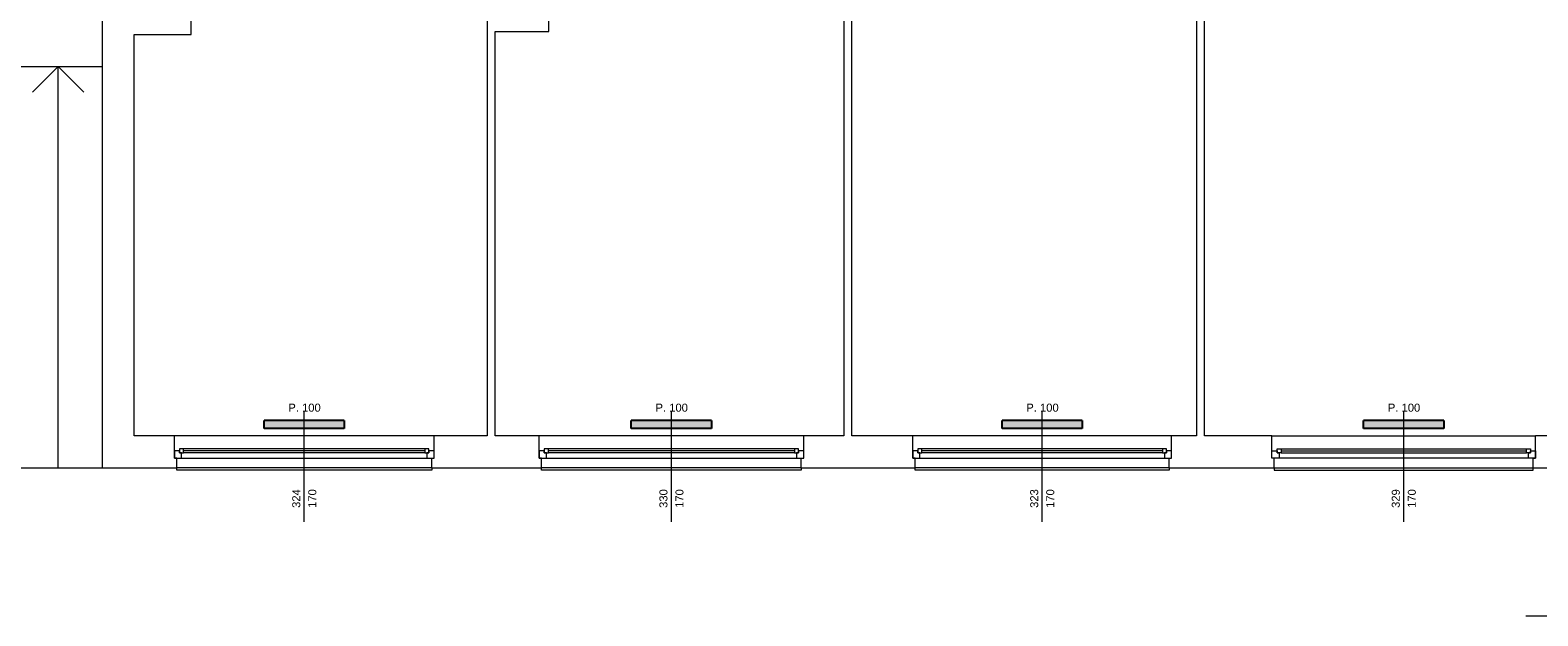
# Model space of a CAD drawing. Header units: millimetres. Extents: x 12683 to 90307, y 30842 to 62253.
# Tile 32 of 152: x 47369 to 49249, y 35891 to 36621. Entities that reach past the tile are written whole.
import ezdxf

# ---------------------------------------------------------------- set-up
doc = ezdxf.new("R2010")
doc.units = ezdxf.units.MM
doc.header["$LTSCALE"] = 0.6
doc.layers.add('zzz_podklady_grzejniki_ist', color=252, linetype='Continuous')
doc.layers.add('zzz_podklady_okna_opisy', color=252, linetype='Continuous', lineweight=15)
doc.layers.add('zzz_podklady_sciany', color=252, linetype='Continuous', lineweight=15)
doc.styles.add('GENERATED_STYLE_1', font='ARIAL.TTF')

msp = doc.modelspace()

# ---------------------------------------------------------------- hatches: boundary and pattern name
at = {"layer": 'zzz_podklady_grzejniki_ist'}
for points in [[(47660.5, 36134.7), (47660.5, 36124.7), (47760.5, 36124.7), (47760.5, 36134.7)], [(48118.5, 36134.7), (48118.5, 36124.7), (48218.5, 36124.7), (48218.5, 36134.7)], [(48581, 36134.7), (48581, 36124.7), (48681, 36124.7), (48681, 36134.7)], [(49032, 36134.7), (49032, 36124.7), (49132, 36124.7), (49132, 36134.7)]]:
    msp.add_hatch(color=256, dxfattribs=at).paths.add_polyline_path(points, flags=0)

# ---------------------------------------------------------------- linework, layer by layer
for p, q in [((47660.5, 36124.7), (47660.5, 36134.7)), ((47760.5, 36134.7), (47660.5, 36134.7)), ((47760.5, 36134.7), (47760.5, 36124.7)), ((48118.5, 36124.7), (48118.5, 36134.7)), ((48218.5, 36134.7), (48118.5, 36134.7)), ((48218.5, 36134.7), (48218.5, 36124.7)), ((48581, 36124.7), (48581, 36134.7)), ((48681, 36134.7), (48581, 36134.7)), ((48681, 36134.7), (48681, 36124.7)), ((49032, 36124.7), (49032, 36134.7)), ((49132, 36134.7), (49032, 36134.7)), ((49132, 36134.7), (49132, 36124.7)), ((47760.5, 36124.7), (47660.5, 36124.7)), ((48218.5, 36124.7), (48118.5, 36124.7)), ((48681, 36124.7), (48581, 36124.7)), ((49132, 36124.7), (49032, 36124.7))]:
    msp.add_line(p, q, dxfattribs=at)
at = {"layer": 'zzz_podklady_okna_opisy'}
msp.add_line((49234.4, 35891.2), (49371.5, 35891.2), dxfattribs=at)
at = {"layer": 'zzz_podklady_sciany'}
for p, q in [((47458.5, 36748.7), (47458.5, 36075.7)), ((47569.5, 36615.7), (47569.5, 36685.7)), ((47938.5, 36685.7), (47938.5, 36115.7)), ((48015.5, 36619.7), (48015.5, 36685.7)), ((48383.5, 36685.7), (48383.5, 36115.7)), ((48393.5, 36115.7), (48393.5, 36685.7)), ((48823.5, 36685.7), (48823.5, 36115.7)), ((48833.5, 36115.7), (48833.5, 36685.7)), ((47948.5, 36115.7), (47948.5, 36619.7)), ((47948.5, 36619.7), (48015.5, 36619.7)), ((47498.5, 36115.7), (47498.5, 36615.7)), ((47498.5, 36615.7), (47569.5, 36615.7)), ((47171.7, 36575.7), (47458.5, 36575.7)), ((47403.5, 36575.7), (47371.5, 36543.7)), ((47403.5, 36075.7), (47403.5, 36575.7)), ((47403.5, 36575.7), (47435.5, 36543.7)), ((47548.5, 36115.7), (47498.5, 36115.7)), ((47548.5, 36096.7), (47548.5, 36115.7)), ((47872.5, 36115.7), (47548.5, 36115.7)), ((47872.5, 36115.7), (47548.5, 36115.7)), ((47872.5, 36096.7), (47872.5, 36115.7)), ((47938.5, 36115.7), (47872.5, 36115.7)), ((48003.5, 36115.7), (47948.5, 36115.7)), ((48003.5, 36096.7), (48003.5, 36115.7)), ((48333.5, 36115.7), (48003.5, 36115.7)), ((48333.5, 36115.7), (48003.5, 36115.7)), ((48333.5, 36096.7), (48333.5, 36115.7)), ((48383.5, 36115.7), (48333.5, 36115.7)), ((48469.5, 36115.7), (48393.5, 36115.7)), ((48469.5, 36096.7), (48469.5, 36115.7)), ((48792.5, 36115.7), (48469.5, 36115.7)), ((48792.5, 36115.7), (48469.5, 36115.7)), ((48792.5, 36096.7), (48792.5, 36115.7)), ((48823.5, 36115.7), (48792.5, 36115.7)), ((48917.5, 36115.7), (48833.5, 36115.7)), ((48917.5, 36096.7), (48917.5, 36115.7)), ((48917.5, 36115.7), (49246.5, 36115.7)), ((48917.5, 36115.7), (49246.5, 36115.7)), ((49246.5, 36096.7), (49246.5, 36115.7)), ((49276.5, 36115.7), (49246.5, 36115.7)), ((47548.5, 36087.7), (47548.5, 36096.7)), ((47872.5, 36087.7), (47872.5, 36096.7)), ((48003.5, 36087.7), (48003.5, 36096.7)), ((48333.5, 36087.7), (48333.5, 36096.7)), ((48469.5, 36087.7), (48469.5, 36096.7)), ((48792.5, 36087.7), (48792.5, 36096.7)), ((48917.5, 36087.7), (48917.5, 36096.7)), ((49246.5, 36087.7), (49246.5, 36096.7)), ((47348.5, 36075.7), (47458.5, 36075.7)), ((47458.5, 36075.7), (47551.5, 36075.7)), ((47551.5, 36087.7), (47548.5, 36087.7)), ((47551.5, 36075.7), (47551.5, 36087.7)), ((47869.5, 36075.7), (47551.5, 36075.7)), ((47551.5, 36072.7), (47551.5, 36075.7)), ((47869.5, 36072.7), (47551.5, 36072.7)), ((47869.5, 36075.7), (47869.5, 36087.7)), ((47869.5, 36087.7), (47872.5, 36087.7)), ((47869.5, 36075.7), (48006.5, 36075.7)), ((47869.5, 36075.7), (47869.5, 36072.7)), ((48006.5, 36087.7), (48003.5, 36087.7)), ((48006.5, 36075.7), (48006.5, 36087.7)), ((48330.5, 36075.7), (48006.5, 36075.7)), ((48006.5, 36072.7), (48006.5, 36075.7)), ((48330.5, 36072.7), (48006.5, 36072.7)), ((48330.5, 36075.7), (48330.5, 36087.7)), ((48330.5, 36087.7), (48333.5, 36087.7)), ((48330.5, 36075.7), (48472.5, 36075.7)), ((48330.5, 36075.7), (48330.5, 36072.7)), ((48472.5, 36087.7), (48469.5, 36087.7)), ((48472.5, 36075.7), (48472.5, 36087.7)), ((48789.5, 36075.7), (48472.5, 36075.7)), ((48472.5, 36072.7), (48472.5, 36075.7)), ((48789.5, 36072.7), (48472.5, 36072.7)), ((48789.5, 36075.7), (48789.5, 36087.7)), ((48789.5, 36087.7), (48792.5, 36087.7)), ((48789.5, 36075.7), (48920.5, 36075.7)), ((48789.5, 36075.7), (48789.5, 36072.7)), ((48920.5, 36087.7), (48917.5, 36087.7)), ((48920.5, 36075.7), (48920.5, 36087.7)), ((48920.5, 36075.7), (49243.5, 36075.7)), ((48920.5, 36075.7), (48920.5, 36072.7)), ((48920.5, 36072.7), (49243.5, 36072.7)), ((49243.5, 36075.7), (49243.5, 36087.7)), ((49243.5, 36087.7), (49246.5, 36087.7)), ((49243.5, 36075.7), (49301.5, 36075.7)), ((49243.5, 36072.7), (49243.5, 36075.7))]:
    msp.add_line(p, q, dxfattribs=at)

# ---------------------------------------------------------------- texts
at = {"layer": 'zzz_podklady_okna_opisy', "char_height": 10, "attachment_point": 7, "style": 'GENERATED_STYLE_1'}
for insert in [(47690.7, 36145.5), (48148.7, 36145.5), (48611.2, 36145.5), (49062.2, 36145.5)]:
    msp.add_mtext('{P. 100}', dxfattribs=dict(at, insert=insert))
at = {"layer": 'zzz_podklady_okna_opisy', "char_height": 10, "attachment_point": 7, "rotation": 90, "style": 'GENERATED_STYLE_1'}
for s, insert in [('{324}', (47705.7, 36025.7)), ('{170}', (47725.7, 36025.7)), ('{330}', (48163.7, 36025.7)), ('{170}', (48183.7, 36025.7)), ('{323}', (48626.2, 36025.7)), ('{170}', (48646.2, 36025.7)), ('{329}', (49077.2, 36025.7)), ('{170}', (49097.2, 36025.7))]:
    msp.add_mtext(s, dxfattribs=dict(at, insert=insert))

# ---------------------------------------------------------------- next in the draw order: wipeouts: each hides what was drawn before it
at = {"ltscale": 12152.408262}
msp.add_wipeout([(47560, 36099.2), (47560, 36094.2), (47557.5, 36094.2), (47557.5, 36087.7), (47863.5, 36087.7), (47863.5, 36094.2), (47861, 36094.2), (47861, 36099.2)], dxfattribs=at).dxf.layer = 'zzz_podklady_sciany'
at = {"ltscale": 12392.128082}
msp.add_wipeout([(48015, 36099.2), (48015, 36094.2), (48012.5, 36094.2), (48012.5, 36087.7), (48324.5, 36087.7), (48324.5, 36094.2), (48322, 36094.2), (48322, 36099.2)], dxfattribs=at).dxf.layer = 'zzz_podklady_sciany'
at = {"ltscale": 12112.456041}
msp.add_wipeout([(48481, 36099.2), (48481, 36094.2), (48478.5, 36094.2), (48478.5, 36087.7), (48783.5, 36087.7), (48783.5, 36094.2), (48781, 36094.2), (48781, 36099.2)], dxfattribs=at).dxf.layer = 'zzz_podklady_sciany'
at = {"ltscale": 12352.174021}
msp.add_wipeout([(49235, 36099.2), (49235, 36094.2), (49237.5, 36094.2), (49237.5, 36087.7), (48926.5, 36087.7), (48926.5, 36094.2), (48929, 36094.2), (48929, 36099.2)], dxfattribs=at).dxf.layer = 'zzz_podklady_sciany'

# ---------------------------------------------------------------- next in the draw order: linework, layer by layer
at = {"layer": 'zzz_podklady_okna_opisy'}
for p, q in [((47710.5, 36008.5), (47710.5, 36145.7)), ((48168.5, 36008.5), (48168.5, 36145.7)), ((48631, 36008.5), (48631, 36145.7)), ((49082, 36008.5), (49082, 36145.7))]:
    msp.add_line(p, q, dxfattribs=at)
at = {"layer": 'zzz_podklady_sciany'}
for p, q in [((47555, 36096.7), (47548.5, 36096.7)), ((47548.5, 36096.7), (47548.5, 36087.7)), ((47548.5, 36087.7), (47548.5, 36096.7)), ((47560, 36099.2), (47555, 36099.2)), ((47555, 36099.2), (47555, 36094.2)), ((47555, 36094.2), (47555, 36096.7)), ((47557.5, 36094.2), (47555, 36094.2)), ((47555, 36094.2), (47560, 36094.2)), ((47557.5, 36087.7), (47557.5, 36094.2)), ((47861, 36099.2), (47560, 36099.2)), ((47861, 36099.2), (47560, 36099.2)), ((47560, 36094.2), (47560, 36099.2)), ((47861, 36096.7), (47560, 36096.7)), ((47861, 36094.2), (47560, 36094.2)), ((47866, 36099.2), (47861, 36099.2)), ((47861, 36099.2), (47861, 36094.2)), ((47861, 36094.2), (47866, 36094.2)), ((47866, 36094.2), (47863.5, 36094.2)), ((47863.5, 36094.2), (47863.5, 36087.7)), ((47866, 36094.2), (47866, 36099.2)), ((47872.5, 36096.7), (47866, 36096.7)), ((47866, 36096.7), (47866, 36094.2)), ((47872.5, 36087.7), (47872.5, 36096.7)), ((47872.5, 36087.7), (47872.5, 36096.7)), ((48010, 36096.7), (48003.5, 36096.7)), ((48003.5, 36096.7), (48003.5, 36087.7)), ((48003.5, 36087.7), (48003.5, 36096.7)), ((48015, 36099.2), (48010, 36099.2)), ((48010, 36099.2), (48010, 36094.2)), ((48010, 36094.2), (48010, 36096.7)), ((48012.5, 36094.2), (48010, 36094.2)), ((48010, 36094.2), (48015, 36094.2)), ((48012.5, 36087.7), (48012.5, 36094.2)), ((48322, 36099.2), (48015, 36099.2)), ((48322, 36099.2), (48015, 36099.2)), ((48015, 36094.2), (48015, 36099.2)), ((48322, 36096.7), (48015, 36096.7)), ((48322, 36094.2), (48015, 36094.2)), ((48327, 36099.2), (48322, 36099.2)), ((48322, 36099.2), (48322, 36094.2)), ((48322, 36094.2), (48327, 36094.2)), ((48327, 36094.2), (48324.5, 36094.2)), ((48324.5, 36094.2), (48324.5, 36087.7)), ((48327, 36094.2), (48327, 36099.2)), ((48333.5, 36096.7), (48327, 36096.7)), ((48327, 36096.7), (48327, 36094.2)), ((48333.5, 36087.7), (48333.5, 36096.7)), ((48333.5, 36087.7), (48333.5, 36096.7)), ((48476, 36096.7), (48469.5, 36096.7)), ((48469.5, 36096.7), (48469.5, 36087.7)), ((48469.5, 36087.7), (48469.5, 36096.7)), ((48481, 36099.2), (48476, 36099.2)), ((48476, 36099.2), (48476, 36094.2)), ((48476, 36094.2), (48476, 36096.7)), ((48478.5, 36094.2), (48476, 36094.2)), ((48476, 36094.2), (48481, 36094.2)), ((48478.5, 36087.7), (48478.5, 36094.2)), ((48781, 36099.2), (48481, 36099.2)), ((48781, 36099.2), (48481, 36099.2)), ((48481, 36094.2), (48481, 36099.2)), ((48781, 36096.7), (48481, 36096.7)), ((48781, 36094.2), (48481, 36094.2)), ((48786, 36099.2), (48781, 36099.2)), ((48781, 36099.2), (48781, 36094.2)), ((48781, 36094.2), (48786, 36094.2)), ((48786, 36094.2), (48783.5, 36094.2)), ((48783.5, 36094.2), (48783.5, 36087.7)), ((48786, 36094.2), (48786, 36099.2)), ((48792.5, 36096.7), (48786, 36096.7)), ((48786, 36096.7), (48786, 36094.2)), ((48792.5, 36087.7), (48792.5, 36096.7)), ((48792.5, 36087.7), (48792.5, 36096.7)), ((48917.5, 36096.7), (48924, 36096.7)), ((48917.5, 36087.7), (48917.5, 36096.7)), ((48917.5, 36087.7), (48917.5, 36096.7)), ((48924, 36099.2), (48929, 36099.2)), ((48924, 36094.2), (48924, 36099.2)), ((48924, 36096.7), (48924, 36094.2)), ((48924, 36094.2), (48926.5, 36094.2)), ((48929, 36094.2), (48924, 36094.2)), ((48926.5, 36094.2), (48926.5, 36087.7)), ((48929, 36099.2), (49235, 36099.2)), ((48929, 36099.2), (49235, 36099.2)), ((48929, 36099.2), (48929, 36094.2)), ((48929, 36096.7), (49235, 36096.7)), ((48929, 36094.2), (49235, 36094.2)), ((49235, 36094.2), (49235, 36099.2)), ((49235, 36099.2), (49240, 36099.2)), ((49240, 36094.2), (49235, 36094.2)), ((49237.5, 36087.7), (49237.5, 36094.2)), ((49237.5, 36094.2), (49240, 36094.2)), ((49240, 36099.2), (49240, 36094.2)), ((49240, 36094.2), (49240, 36096.7)), ((49240, 36096.7), (49246.5, 36096.7)), ((49246.5, 36096.7), (49246.5, 36087.7)), ((49246.5, 36087.7), (49246.5, 36096.7)), ((47548.5, 36087.7), (47557.5, 36087.7)), ((47551.5, 36087.7), (47548.5, 36087.7)), ((47557.5, 36087.7), (47863.5, 36087.7)), ((47863.5, 36087.7), (47872.5, 36087.7)), ((47869.5, 36087.7), (47872.5, 36087.7)), ((48003.5, 36087.7), (48012.5, 36087.7)), ((48006.5, 36087.7), (48003.5, 36087.7)), ((48012.5, 36087.7), (48324.5, 36087.7)), ((48324.5, 36087.7), (48333.5, 36087.7)), ((48330.5, 36087.7), (48333.5, 36087.7)), ((48469.5, 36087.7), (48478.5, 36087.7)), ((48472.5, 36087.7), (48469.5, 36087.7)), ((48478.5, 36087.7), (48783.5, 36087.7)), ((48783.5, 36087.7), (48792.5, 36087.7)), ((48789.5, 36087.7), (48792.5, 36087.7)), ((48926.5, 36087.7), (48917.5, 36087.7)), ((48920.5, 36087.7), (48917.5, 36087.7)), ((49237.5, 36087.7), (48926.5, 36087.7)), ((49246.5, 36087.7), (49237.5, 36087.7)), ((49243.5, 36087.7), (49246.5, 36087.7))]:
    msp.add_line(p, q, dxfattribs=at)

doc.saveas('drawing.dxf')
